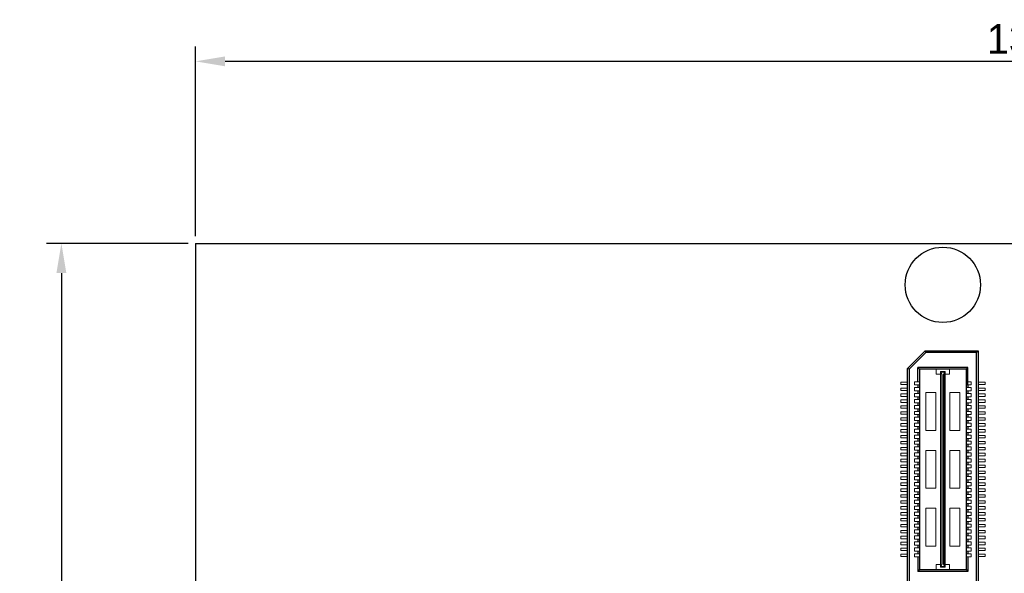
# Model space of a CAD drawing. Header units: millimetres. Extents: x 1095 to 1484, y 184 to 476.
# Tile 12 of 24: x 1095 to 1178, y 429 to 476. Entities that reach past the tile are written whole.
import ezdxf

# ---------------------------------------------------------------- set-up
doc = ezdxf.new("R2010")
doc.units = ezdxf.units.MM
doc.header["$LTSCALE"] = 0.1
doc.layers.add('daughter', color=7, linetype='Continuous')
doc.layers.add('yellow', color=5, linetype='Continuous')
doc.dimstyles.new('ISO-25', dxfattribs={"dimtxt": 2.5, "dimasz": 2.5, "dimexe": 1.25, "dimexo": 0.625, "dimtad": 1, "dimdsep": 46, "dimtxsty": 'Standard', "dimcen": 2.5, "dimadec": 0, "dimazin": 0, "dimtfac": 1, "dimtmove": 0, "dimatfit": 3, "dimfxl": 0, "dimarcsym": 0})

# ---------------------------------------------------------------- blocks, each defined once
blk = doc.blocks.new('*D27')
at = {"layer": 'Defpoints', "color": 0}
for p in [(1110.199, 456.881), (1098.893, 299.656), (1110.199, 299.656)]:
    blk.add_point(p, dxfattribs=at)
at = {"layer": 'yellow', "color": 0, "lineweight": -2}
for p, q in [((1109.574, 456.881), (1097.643, 456.881)), ((1098.893, 454.381), (1098.893, 302.156)), ((1109.574, 299.656), (1097.643, 299.656))]:
    blk.add_line(p, q, dxfattribs=at)
at = {"layer": 'yellow', "color": 0}
for points in [[(1098.476, 454.381), (1099.31, 454.381), (1098.893, 456.881)], [(1098.476, 302.156), (1099.31, 302.156), (1098.893, 299.656)]]:
    blk.add_solid(points, dxfattribs=at)
at = {"layer": 'yellow', "color": 0, "insert": (1097.018, 378.268), "char_height": 2.5, "attachment_point": 5, "rotation": 90}
blk.add_mtext('157.23', dxfattribs=at)
blk = doc.blocks.new('*D36')
at = {"layer": 'Defpoints', "color": 0}
for p in [(1110.199, 472.23), (1110.199, 456.881), (1249.199, 456.881)]:
    blk.add_point(p, dxfattribs=at)
at = {"layer": 'yellow', "color": 0, "lineweight": -2}
for p, q in [((1110.199, 457.506), (1110.199, 473.48)), ((1249.199, 457.506), (1249.199, 473.48)), ((1246.699, 472.23), (1112.699, 472.23))]:
    blk.add_line(p, q, dxfattribs=at)
at = {"layer": 'yellow', "color": 0}
for points in [[(1112.699, 472.647), (1112.699, 471.813), (1110.199, 472.23)], [(1246.699, 472.647), (1246.699, 471.813), (1249.199, 472.23)]]:
    blk.add_solid(points, dxfattribs=at)
at = {"layer": 'yellow', "color": 0, "insert": (1179.699, 474.105), "char_height": 2.5, "attachment_point": 5}
blk.add_mtext('139', dxfattribs=at)

msp = doc.modelspace()

# ---------------------------------------------------------------- linework, layer by layer
for p, q in [((1170.214, 446.332), (1171.715, 447.833)), ((1171.776, 447.685), (1170.362, 446.271)), ((1171.776, 447.685), (1171.715, 447.833)), ((1171.715, 447.833), (1176.184, 447.833)), ((1176.036, 447.685), (1171.776, 447.685)), ((1176.036, 447.685), (1176.184, 447.833)), ((1176.036, 387.972), (1176.036, 447.685)), ((1176.184, 447.833), (1176.184, 387.824)), ((1170.214, 389.324), (1170.214, 446.332)), ((1170.362, 446.271), (1170.214, 446.332)), ((1170.362, 446.271), (1170.362, 389.385)), ((1171.231, 446.271), (1171.083, 446.417)), ((1171.083, 445.218), (1171.083, 446.417)), ((1175.316, 446.417), (1171.083, 446.417)), ((1171.231, 446.271), (1171.231, 429.391)), ((1175.168, 446.271), (1171.231, 446.271)), ((1175.168, 446.271), (1175.168, 429.391)), ((1175.171, 446.271), (1175.316, 446.417)), ((1175.316, 444.944), (1175.316, 446.417)), ((1171.083, 444.944), (1171.083, 444.718)), ((1175.316, 444.944), (1175.316, 444.718)), ((1171.083, 444.444), (1171.083, 444.218)), ((1175.316, 444.444), (1175.316, 444.218)), ((1171.083, 443.944), (1171.083, 443.718)), ((1171.083, 443.444), (1171.083, 443.218)), ((1175.316, 443.944), (1175.316, 443.718)), ((1175.316, 443.444), (1175.316, 443.218)), ((1171.083, 442.944), (1171.083, 442.718)), ((1171.083, 442.444), (1171.083, 442.218)), ((1175.316, 442.944), (1175.316, 442.718)), ((1175.316, 442.444), (1175.316, 442.218)), ((1171.083, 441.944), (1171.083, 441.718)), ((1175.316, 441.944), (1175.316, 441.718)), ((1171.083, 441.444), (1171.083, 441.218)), ((1171.083, 440.944), (1171.083, 440.718)), ((1175.316, 441.444), (1175.316, 441.218)), ((1175.316, 440.944), (1175.316, 440.718)), ((1171.083, 440.444), (1171.083, 440.218)), ((1171.083, 439.944), (1171.083, 439.718)), ((1175.316, 440.444), (1175.316, 440.218)), ((1175.316, 439.944), (1175.316, 439.718)), ((1171.083, 439.444), (1171.083, 439.218)), ((1175.316, 439.444), (1175.316, 439.218)), ((1171.083, 438.944), (1171.083, 438.718)), ((1171.083, 438.444), (1171.083, 438.218)), ((1175.316, 438.944), (1175.316, 438.718)), ((1175.316, 438.444), (1175.316, 438.218)), ((1171.083, 437.944), (1171.083, 437.718)), ((1171.083, 437.444), (1171.083, 437.218)), ((1175.316, 437.944), (1175.316, 437.718)), ((1175.316, 437.444), (1175.316, 437.218)), ((1171.083, 436.944), (1171.083, 436.718)), ((1175.316, 436.944), (1175.316, 436.718)), ((1171.083, 436.444), (1171.083, 436.218)), ((1171.083, 435.944), (1171.083, 435.718)), ((1175.316, 436.444), (1175.316, 436.218)), ((1175.316, 435.944), (1175.316, 435.718)), ((1171.083, 435.444), (1171.083, 435.218)), ((1171.083, 434.944), (1171.083, 434.718)), ((1175.316, 435.444), (1175.316, 435.218)), ((1175.316, 434.944), (1175.316, 434.718)), ((1171.083, 434.444), (1171.083, 434.218)), ((1175.316, 434.444), (1175.316, 434.218)), ((1171.083, 433.944), (1171.083, 433.718)), ((1171.083, 433.444), (1171.083, 433.218)), ((1175.316, 433.944), (1175.316, 433.718)), ((1175.316, 433.444), (1175.316, 433.218)), ((1171.083, 432.944), (1171.083, 432.718)), ((1175.316, 432.944), (1175.316, 432.718)), ((1171.083, 432.444), (1171.083, 432.218)), ((1171.083, 431.944), (1171.083, 431.718)), ((1175.316, 432.444), (1175.316, 432.218)), ((1175.316, 431.944), (1175.316, 431.718)), ((1171.083, 431.444), (1171.083, 431.218)), ((1171.083, 430.944), (1171.083, 430.718)), ((1175.316, 431.444), (1175.316, 431.218)), ((1175.316, 430.944), (1175.316, 430.718)), ((1171.083, 430.444), (1171.083, 429.226)), ((1175.316, 430.444), (1175.316, 429.226)), ((1171.231, 429.391), (1171.083, 429.226)), ((1175.316, 429.226), (1171.083, 429.226)), ((1171.231, 429.391), (1175.168, 429.391)), ((1175.168, 429.391), (1175.316, 429.226))]:
    msp.add_line(p, q)
at = {"lineweight": 5}
for p, q in [((1172.634, 446.271), (1172.634, 445.851)), ((1172.989, 445.851), (1172.634, 445.851)), ((1172.989, 445.851), (1172.989, 446.077)), ((1173.409, 446.077), (1172.989, 446.077)), ((1173.006, 429.65), (1173.006, 446.013)), ((1173.006, 446.013), (1173.393, 446.013)), ((1173.038, 429.65), (1173.038, 446.013)), ((1173.151, 445.834), (1173.038, 446.013)), ((1173.151, 429.828), (1173.151, 445.834)), ((1173.248, 445.834), (1173.345, 446.013)), ((1173.248, 429.828), (1173.248, 445.834)), ((1173.345, 429.65), (1173.345, 446.013)), ((1173.393, 429.65), (1173.393, 446.013)), ((1173.409, 445.851), (1173.409, 446.077)), ((1173.765, 445.851), (1173.409, 445.851)), ((1173.765, 446.271), (1173.765, 445.851)), ((1169.645, 445.186), (1170.214, 445.186)), ((1169.645, 444.976), (1169.645, 445.186)), ((1169.645, 444.976), (1170.214, 444.976)), ((1170.808, 445.218), (1171.228, 445.218)), ((1170.808, 445.218), (1170.808, 444.944)), ((1170.808, 444.944), (1171.228, 444.944)), ((1175.591, 445.218), (1175.171, 445.218)), ((1175.591, 444.944), (1175.171, 444.944)), ((1175.591, 445.218), (1175.591, 444.944)), ((1176.754, 445.186), (1176.184, 445.186)), ((1176.754, 444.976), (1176.184, 444.976)), ((1176.754, 444.976), (1176.754, 445.186)), ((1169.645, 444.686), (1170.214, 444.686)), ((1169.645, 444.476), (1169.645, 444.686)), ((1169.645, 444.476), (1170.214, 444.476)), ((1169.645, 444.186), (1170.214, 444.186)), ((1169.645, 443.976), (1169.645, 444.186)), ((1170.808, 444.718), (1171.228, 444.718)), ((1170.808, 444.718), (1170.808, 444.444)), ((1170.808, 444.444), (1171.228, 444.444)), ((1170.808, 444.218), (1170.808, 443.944)), ((1170.808, 444.218), (1171.228, 444.218)), ((1171.761, 444.302), (1171.761, 441.119)), ((1172.602, 444.302), (1171.761, 444.302)), ((1172.602, 444.302), (1172.602, 441.119)), ((1173.797, 444.302), (1173.797, 441.119)), ((1174.637, 444.302), (1173.797, 444.302)), ((1174.637, 444.302), (1174.637, 441.119)), ((1175.591, 444.718), (1175.171, 444.718)), ((1175.591, 444.444), (1175.171, 444.444)), ((1175.591, 444.218), (1175.171, 444.218)), ((1175.591, 444.718), (1175.591, 444.444)), ((1175.591, 444.218), (1175.591, 443.944)), ((1176.754, 444.686), (1176.184, 444.686)), ((1176.754, 444.476), (1176.184, 444.476)), ((1176.754, 444.186), (1176.184, 444.186)), ((1176.754, 444.476), (1176.754, 444.686)), ((1176.754, 443.976), (1176.754, 444.186)), ((1169.645, 443.976), (1170.214, 443.976)), ((1169.645, 443.686), (1170.214, 443.686)), ((1169.645, 443.476), (1169.645, 443.686)), ((1169.645, 443.476), (1170.214, 443.476)), ((1170.808, 443.944), (1171.228, 443.944)), ((1170.808, 443.718), (1171.228, 443.718)), ((1170.808, 443.718), (1170.808, 443.444)), ((1170.808, 443.444), (1171.228, 443.444)), ((1175.591, 443.944), (1175.171, 443.944)), ((1175.591, 443.718), (1175.171, 443.718)), ((1175.591, 443.444), (1175.171, 443.444)), ((1175.591, 443.718), (1175.591, 443.444)), ((1176.754, 443.976), (1176.184, 443.976)), ((1176.754, 443.686), (1176.184, 443.686)), ((1176.754, 443.476), (1176.184, 443.476)), ((1176.754, 443.476), (1176.754, 443.686)), ((1169.645, 443.186), (1170.214, 443.186)), ((1169.645, 442.976), (1169.645, 443.186)), ((1169.645, 442.976), (1170.214, 442.976)), ((1169.645, 442.686), (1170.214, 442.686)), ((1169.645, 442.476), (1169.645, 442.686)), ((1169.645, 442.476), (1170.214, 442.476)), ((1170.808, 443.218), (1171.228, 443.218)), ((1170.808, 443.218), (1170.808, 442.944)), ((1170.808, 442.944), (1171.228, 442.944)), ((1170.808, 442.718), (1171.228, 442.718)), ((1170.808, 442.718), (1170.808, 442.444)), ((1170.808, 442.444), (1171.228, 442.444)), ((1175.591, 443.218), (1175.171, 443.218)), ((1175.591, 442.944), (1175.171, 442.944)), ((1175.591, 442.718), (1175.171, 442.718)), ((1175.591, 442.444), (1175.171, 442.444)), ((1175.591, 443.218), (1175.591, 442.944)), ((1175.591, 442.718), (1175.591, 442.444)), ((1176.754, 443.186), (1176.184, 443.186)), ((1176.754, 442.976), (1176.184, 442.976)), ((1176.754, 442.686), (1176.184, 442.686)), ((1176.754, 442.476), (1176.184, 442.476)), ((1176.754, 442.976), (1176.754, 443.186)), ((1176.754, 442.476), (1176.754, 442.686)), ((1169.645, 442.186), (1170.214, 442.186)), ((1169.645, 441.976), (1169.645, 442.186)), ((1169.645, 441.976), (1170.214, 441.976)), ((1169.645, 441.686), (1170.214, 441.686)), ((1169.645, 441.476), (1169.645, 441.686)), ((1170.808, 442.218), (1171.228, 442.218)), ((1170.808, 442.218), (1170.808, 441.944)), ((1170.808, 441.944), (1171.228, 441.944)), ((1170.808, 441.718), (1171.228, 441.718)), ((1170.808, 441.718), (1170.808, 441.444)), ((1175.591, 442.218), (1175.171, 442.218)), ((1175.591, 441.944), (1175.171, 441.944)), ((1175.591, 441.718), (1175.171, 441.718)), ((1175.591, 442.218), (1175.591, 441.944)), ((1175.591, 441.718), (1175.591, 441.444)), ((1176.754, 442.186), (1176.184, 442.186)), ((1176.754, 441.976), (1176.184, 441.976)), ((1176.754, 441.686), (1176.184, 441.686)), ((1176.754, 441.976), (1176.754, 442.186)), ((1176.754, 441.476), (1176.754, 441.686)), ((1169.645, 441.476), (1170.214, 441.476)), ((1169.645, 441.186), (1170.21, 441.186)), ((1169.645, 440.976), (1169.645, 441.186)), ((1169.645, 440.976), (1170.214, 440.976)), ((1170.808, 441.444), (1171.228, 441.444)), ((1170.808, 441.218), (1171.228, 441.218)), ((1170.808, 441.218), (1170.808, 440.944)), ((1170.808, 440.944), (1171.228, 440.944)), ((1172.602, 441.119), (1171.761, 441.119)), ((1174.637, 441.119), (1173.797, 441.119)), ((1175.591, 441.444), (1175.171, 441.444)), ((1175.591, 441.218), (1175.171, 441.218)), ((1175.591, 440.944), (1175.171, 440.944)), ((1175.591, 441.218), (1175.591, 440.944)), ((1176.754, 441.476), (1176.184, 441.476)), ((1176.754, 440.976), (1176.184, 440.976)), ((1176.754, 441.186), (1176.188, 441.186)), ((1176.754, 440.976), (1176.754, 441.186)), ((1169.645, 440.686), (1170.214, 440.686)), ((1169.645, 440.476), (1169.645, 440.686)), ((1169.645, 440.476), (1170.214, 440.476)), ((1169.645, 440.186), (1170.214, 440.186)), ((1169.645, 439.976), (1169.645, 440.186)), ((1169.645, 439.976), (1170.214, 439.976)), ((1170.808, 440.718), (1171.228, 440.718)), ((1170.808, 440.718), (1170.808, 440.444)), ((1170.808, 440.444), (1171.228, 440.444)), ((1170.808, 440.218), (1171.228, 440.218)), ((1170.808, 440.218), (1170.808, 439.944)), ((1170.808, 439.944), (1171.228, 439.944)), ((1175.591, 440.718), (1175.171, 440.718)), ((1175.591, 440.444), (1175.171, 440.444)), ((1175.591, 440.218), (1175.171, 440.218)), ((1175.591, 439.944), (1175.171, 439.944)), ((1175.591, 440.718), (1175.591, 440.444)), ((1175.591, 440.218), (1175.591, 439.944)), ((1176.754, 440.686), (1176.184, 440.686)), ((1176.754, 440.476), (1176.184, 440.476)), ((1176.754, 440.186), (1176.184, 440.186)), ((1176.754, 439.976), (1176.184, 439.976)), ((1176.754, 440.476), (1176.754, 440.686)), ((1176.754, 439.976), (1176.754, 440.186)), ((1169.645, 439.686), (1170.214, 439.686)), ((1169.645, 439.476), (1169.645, 439.686)), ((1169.645, 439.476), (1170.214, 439.476)), ((1169.645, 439.186), (1170.214, 439.186)), ((1169.645, 438.976), (1169.645, 439.186)), ((1170.808, 439.718), (1170.808, 439.444)), ((1170.808, 439.718), (1171.228, 439.718)), ((1170.808, 439.444), (1171.228, 439.444)), ((1170.808, 439.218), (1171.228, 439.218)), ((1170.808, 439.218), (1170.808, 438.944)), ((1171.761, 439.423), (1171.761, 436.24)), ((1172.602, 439.423), (1171.761, 439.423)), ((1172.602, 439.423), (1172.602, 436.24)), ((1173.797, 439.423), (1173.797, 436.24)), ((1174.637, 439.423), (1173.797, 439.423)), ((1174.637, 439.423), (1174.637, 436.24)), ((1175.591, 439.718), (1175.171, 439.718)), ((1175.591, 439.444), (1175.171, 439.444)), ((1175.591, 439.218), (1175.171, 439.218)), ((1175.591, 439.718), (1175.591, 439.444)), ((1175.591, 439.218), (1175.591, 438.944)), ((1176.754, 439.686), (1176.184, 439.686)), ((1176.754, 439.476), (1176.184, 439.476)), ((1176.754, 439.186), (1176.184, 439.186)), ((1176.754, 439.476), (1176.754, 439.686)), ((1176.754, 438.976), (1176.754, 439.186)), ((1169.645, 438.976), (1170.214, 438.976)), ((1169.645, 438.686), (1170.214, 438.686)), ((1169.645, 438.476), (1169.645, 438.686)), ((1169.645, 438.476), (1170.214, 438.476)), ((1170.808, 438.944), (1171.228, 438.944)), ((1170.808, 438.718), (1171.228, 438.718)), ((1170.808, 438.718), (1170.808, 438.444)), ((1170.808, 438.444), (1171.228, 438.444)), ((1175.591, 438.944), (1175.171, 438.944)), ((1175.591, 438.718), (1175.171, 438.718)), ((1175.591, 438.444), (1175.171, 438.444)), ((1175.591, 438.718), (1175.591, 438.444)), ((1176.754, 438.976), (1176.184, 438.976)), ((1176.754, 438.686), (1176.184, 438.686)), ((1176.754, 438.476), (1176.184, 438.476)), ((1176.754, 438.476), (1176.754, 438.686)), ((1169.645, 437.976), (1169.645, 438.186)), ((1169.645, 438.186), (1170.214, 438.186)), ((1169.645, 437.976), (1170.214, 437.976)), ((1169.645, 437.686), (1170.214, 437.686)), ((1169.645, 437.476), (1169.645, 437.686)), ((1169.645, 437.476), (1170.214, 437.476)), ((1170.808, 438.218), (1170.808, 437.944)), ((1170.808, 438.218), (1171.228, 438.218)), ((1170.808, 437.944), (1171.228, 437.944)), ((1170.808, 437.718), (1171.228, 437.718)), ((1170.808, 437.718), (1170.808, 437.444)), ((1170.808, 437.444), (1171.228, 437.444)), ((1175.591, 438.218), (1175.171, 438.218)), ((1175.591, 437.944), (1175.171, 437.944)), ((1175.591, 437.718), (1175.171, 437.718)), ((1175.591, 437.444), (1175.171, 437.444)), ((1175.591, 438.218), (1175.591, 437.944)), ((1175.591, 437.718), (1175.591, 437.444)), ((1176.754, 438.186), (1176.184, 438.186)), ((1176.754, 437.976), (1176.184, 437.976)), ((1176.754, 437.686), (1176.184, 437.686)), ((1176.754, 437.476), (1176.184, 437.476)), ((1176.754, 437.976), (1176.754, 438.186)), ((1176.754, 437.476), (1176.754, 437.686)), ((1169.645, 437.186), (1170.214, 437.186)), ((1169.645, 436.976), (1169.645, 437.186)), ((1169.645, 436.976), (1170.214, 436.976)), ((1169.645, 436.686), (1170.214, 436.686)), ((1169.645, 436.476), (1169.645, 436.686)), ((1170.808, 437.218), (1171.228, 437.218)), ((1170.808, 437.218), (1170.808, 436.944)), ((1170.808, 436.944), (1171.228, 436.944)), ((1170.808, 436.718), (1171.228, 436.718)), ((1170.808, 436.718), (1170.808, 436.444)), ((1175.591, 437.218), (1175.171, 437.218)), ((1175.591, 436.944), (1175.171, 436.944)), ((1175.591, 436.718), (1175.171, 436.718)), ((1175.591, 437.218), (1175.591, 436.944)), ((1175.591, 436.718), (1175.591, 436.444)), ((1176.754, 437.186), (1176.184, 437.186)), ((1176.754, 436.976), (1176.184, 436.976)), ((1176.754, 436.686), (1176.184, 436.686)), ((1176.754, 436.976), (1176.754, 437.186)), ((1176.754, 436.476), (1176.754, 436.686)), ((1169.645, 436.476), (1170.214, 436.476)), ((1169.645, 436.186), (1170.214, 436.186)), ((1169.645, 435.976), (1169.645, 436.186)), ((1169.645, 435.976), (1170.214, 435.976)), ((1170.808, 436.444), (1171.228, 436.444)), ((1170.808, 436.218), (1171.228, 436.218)), ((1170.808, 436.218), (1170.808, 435.944)), ((1170.808, 435.944), (1171.228, 435.944)), ((1172.602, 436.24), (1171.761, 436.24)), ((1174.637, 436.24), (1173.797, 436.24)), ((1175.591, 436.444), (1175.171, 436.444)), ((1175.591, 436.218), (1175.171, 436.218)), ((1175.591, 435.944), (1175.171, 435.944)), ((1175.591, 436.218), (1175.591, 435.944)), ((1176.754, 436.476), (1176.184, 436.476)), ((1176.754, 436.186), (1176.184, 436.186)), ((1176.754, 435.976), (1176.184, 435.976)), ((1176.754, 435.976), (1176.754, 436.186)), ((1169.645, 435.686), (1170.214, 435.686)), ((1169.645, 435.476), (1169.645, 435.686)), ((1169.645, 435.476), (1170.214, 435.476)), ((1169.645, 435.186), (1170.21, 435.186)), ((1169.645, 434.976), (1169.645, 435.186)), ((1169.645, 434.976), (1170.214, 434.976)), ((1170.808, 435.718), (1171.228, 435.718)), ((1170.808, 435.718), (1170.808, 435.444)), ((1170.808, 435.444), (1171.228, 435.444)), ((1170.808, 435.218), (1171.228, 435.218)), ((1170.808, 435.218), (1170.808, 434.944)), ((1170.808, 434.944), (1171.228, 434.944)), ((1175.591, 435.718), (1175.171, 435.718)), ((1175.591, 435.444), (1175.171, 435.444)), ((1175.591, 435.218), (1175.171, 435.218)), ((1175.591, 434.944), (1175.171, 434.944)), ((1175.591, 435.718), (1175.591, 435.444)), ((1175.591, 435.218), (1175.591, 434.944)), ((1176.754, 435.686), (1176.184, 435.686)), ((1176.754, 435.476), (1176.184, 435.476)), ((1176.754, 434.976), (1176.184, 434.976)), ((1176.754, 435.186), (1176.188, 435.186)), ((1176.754, 435.476), (1176.754, 435.686)), ((1176.754, 434.976), (1176.754, 435.186)), ((1169.645, 434.686), (1170.214, 434.686)), ((1169.645, 434.476), (1169.645, 434.686)), ((1169.645, 434.476), (1170.214, 434.476)), ((1169.645, 434.186), (1170.214, 434.186)), ((1169.645, 433.976), (1169.645, 434.186)), ((1170.808, 434.718), (1171.228, 434.718)), ((1170.808, 434.718), (1170.808, 434.444)), ((1170.808, 434.444), (1171.228, 434.444)), ((1170.808, 434.218), (1171.228, 434.218)), ((1170.808, 434.218), (1170.808, 433.944)), ((1171.761, 434.543), (1171.761, 431.36)), ((1172.602, 434.543), (1171.761, 434.543)), ((1172.602, 434.543), (1172.602, 431.36)), ((1173.797, 434.543), (1173.797, 431.36)), ((1174.637, 434.543), (1173.797, 434.543)), ((1174.637, 434.543), (1174.637, 431.36)), ((1175.591, 434.718), (1175.171, 434.718)), ((1175.591, 434.444), (1175.171, 434.444)), ((1175.591, 434.218), (1175.171, 434.218)), ((1175.591, 434.718), (1175.591, 434.444)), ((1175.591, 434.218), (1175.591, 433.944)), ((1176.754, 434.686), (1176.184, 434.686)), ((1176.754, 434.476), (1176.184, 434.476)), ((1176.754, 434.186), (1176.184, 434.186)), ((1176.754, 434.476), (1176.754, 434.686)), ((1176.754, 433.976), (1176.754, 434.186)), ((1169.645, 433.976), (1170.214, 433.976)), ((1169.645, 433.686), (1170.214, 433.686)), ((1169.645, 433.476), (1169.645, 433.686)), ((1169.645, 433.476), (1170.214, 433.476)), ((1170.808, 433.944), (1171.228, 433.944)), ((1170.808, 433.718), (1171.228, 433.718)), ((1170.808, 433.718), (1170.808, 433.444)), ((1170.808, 433.444), (1171.228, 433.444)), ((1175.591, 433.944), (1175.171, 433.944)), ((1175.591, 433.718), (1175.171, 433.718)), ((1175.591, 433.444), (1175.171, 433.444)), ((1175.591, 433.718), (1175.591, 433.444)), ((1176.754, 433.976), (1176.184, 433.976)), ((1176.754, 433.686), (1176.184, 433.686)), ((1176.754, 433.476), (1176.184, 433.476)), ((1176.754, 433.476), (1176.754, 433.686)), ((1169.645, 433.186), (1170.214, 433.186)), ((1169.645, 432.976), (1169.645, 433.186)), ((1169.645, 432.976), (1170.214, 432.976)), ((1169.645, 432.686), (1170.214, 432.686)), ((1169.645, 432.476), (1169.645, 432.686)), ((1169.645, 432.476), (1170.214, 432.476)), ((1170.808, 433.218), (1171.228, 433.218)), ((1170.808, 433.218), (1170.808, 432.944)), ((1170.808, 432.944), (1171.228, 432.944)), ((1170.808, 432.718), (1171.228, 432.718)), ((1170.808, 432.718), (1170.808, 432.444)), ((1175.591, 433.218), (1175.171, 433.218)), ((1175.591, 432.944), (1175.171, 432.944)), ((1175.591, 432.718), (1175.171, 432.718)), ((1175.591, 433.218), (1175.591, 432.944)), ((1175.591, 432.718), (1175.591, 432.444)), ((1176.754, 433.186), (1176.184, 433.186)), ((1176.754, 432.976), (1176.184, 432.976)), ((1176.754, 432.686), (1176.184, 432.686)), ((1176.754, 432.476), (1176.184, 432.476)), ((1176.754, 432.976), (1176.754, 433.186)), ((1176.754, 432.476), (1176.754, 432.686)), ((1169.645, 432.186), (1170.21, 432.186)), ((1169.645, 431.976), (1169.645, 432.186)), ((1169.645, 431.976), (1170.214, 431.976)), ((1169.645, 431.686), (1170.214, 431.686)), ((1169.645, 431.476), (1169.645, 431.686)), ((1170.808, 432.444), (1171.228, 432.444)), ((1170.808, 432.218), (1171.228, 432.218)), ((1170.808, 432.218), (1170.808, 431.944)), ((1170.808, 431.944), (1171.228, 431.944)), ((1170.808, 431.718), (1171.228, 431.718)), ((1170.808, 431.718), (1170.808, 431.444)), ((1175.591, 432.444), (1175.171, 432.444)), ((1175.591, 432.218), (1175.171, 432.218)), ((1175.591, 431.944), (1175.171, 431.944)), ((1175.591, 431.718), (1175.171, 431.718)), ((1175.591, 432.218), (1175.591, 431.944)), ((1175.591, 431.718), (1175.591, 431.444)), ((1176.754, 431.976), (1176.184, 431.976)), ((1176.754, 431.686), (1176.184, 431.686)), ((1176.754, 432.186), (1176.188, 432.186)), ((1176.754, 431.976), (1176.754, 432.186)), ((1176.754, 431.476), (1176.754, 431.686)), ((1169.645, 431.476), (1170.214, 431.476)), ((1169.645, 431.186), (1170.214, 431.186)), ((1169.645, 430.976), (1169.645, 431.186)), ((1169.645, 430.976), (1170.214, 430.976)), ((1170.808, 431.444), (1171.228, 431.444)), ((1170.808, 431.218), (1171.228, 431.218)), ((1170.808, 431.218), (1170.808, 430.944)), ((1170.808, 430.944), (1171.228, 430.944)), ((1172.602, 431.36), (1171.761, 431.36)), ((1174.637, 431.36), (1173.797, 431.36)), ((1175.591, 431.444), (1175.171, 431.444)), ((1175.591, 431.218), (1175.171, 431.218)), ((1175.591, 430.944), (1175.171, 430.944)), ((1175.591, 431.218), (1175.591, 430.944)), ((1176.754, 431.476), (1176.184, 431.476)), ((1176.754, 431.186), (1176.184, 431.186)), ((1176.754, 430.976), (1176.184, 430.976)), ((1176.754, 430.976), (1176.754, 431.186)), ((1169.645, 430.686), (1170.214, 430.686)), ((1169.645, 430.476), (1169.645, 430.686)), ((1169.645, 430.476), (1170.214, 430.476)), ((1170.808, 430.718), (1171.228, 430.718)), ((1170.808, 430.718), (1170.808, 430.444)), ((1170.808, 430.444), (1171.228, 430.444)), ((1175.591, 430.718), (1175.171, 430.718)), ((1175.591, 430.444), (1175.171, 430.444)), ((1175.591, 430.718), (1175.591, 430.444)), ((1176.754, 430.686), (1176.184, 430.686)), ((1176.754, 430.476), (1176.184, 430.476)), ((1176.754, 430.476), (1176.754, 430.686)), ((1172.989, 429.811), (1172.634, 429.811)), ((1172.634, 429.391), (1172.634, 429.811)), ((1172.989, 429.811), (1172.989, 429.585)), ((1173.409, 429.585), (1172.989, 429.585)), ((1173.006, 429.65), (1173.393, 429.65)), ((1173.151, 429.828), (1173.038, 429.65)), ((1173.248, 429.828), (1173.345, 429.65)), ((1173.765, 429.811), (1173.409, 429.811)), ((1173.409, 429.811), (1173.409, 429.585)), ((1173.765, 429.391), (1173.765, 429.811))]:
    msp.add_line(p, q, dxfattribs=at)
msp.add_circle((1173.199, 453.388), 3.175)
at = {"layer": 'daughter'}
for q in [(1110.199, 299.656), (1249.199, 456.881)]:
    msp.add_line((1110.199, 456.881), q, dxfattribs=at)

# ---------------------------------------------------------------- dimensions: what is measured, and where the dimension line sits
at = {"layer": 'yellow'}
dim = msp.add_linear_dim(base=(1110.199, 472.23), p1=(1249.199, 456.881), p2=(1110.199, 456.881), dimstyle='ISO-25', dxfattribs=at)
dim.commit()
dim.dimension.update_dxf_attribs({"geometry": '*D36', "text_midpoint": (1179.699, 474.105)})
dim = msp.add_linear_dim(base=(1098.892890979, 299.655587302), p1=(1110.199389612, 456.880587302), p2=(1110.199389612, 299.655587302), angle=90, dimstyle='ISO-25', dxfattribs=at)
dim.commit()
dim.dimension.update_dxf_attribs({"geometry": '*D27', "text_midpoint": (1097.017890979, 378.268087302)})

doc.saveas('drawing.dxf')
